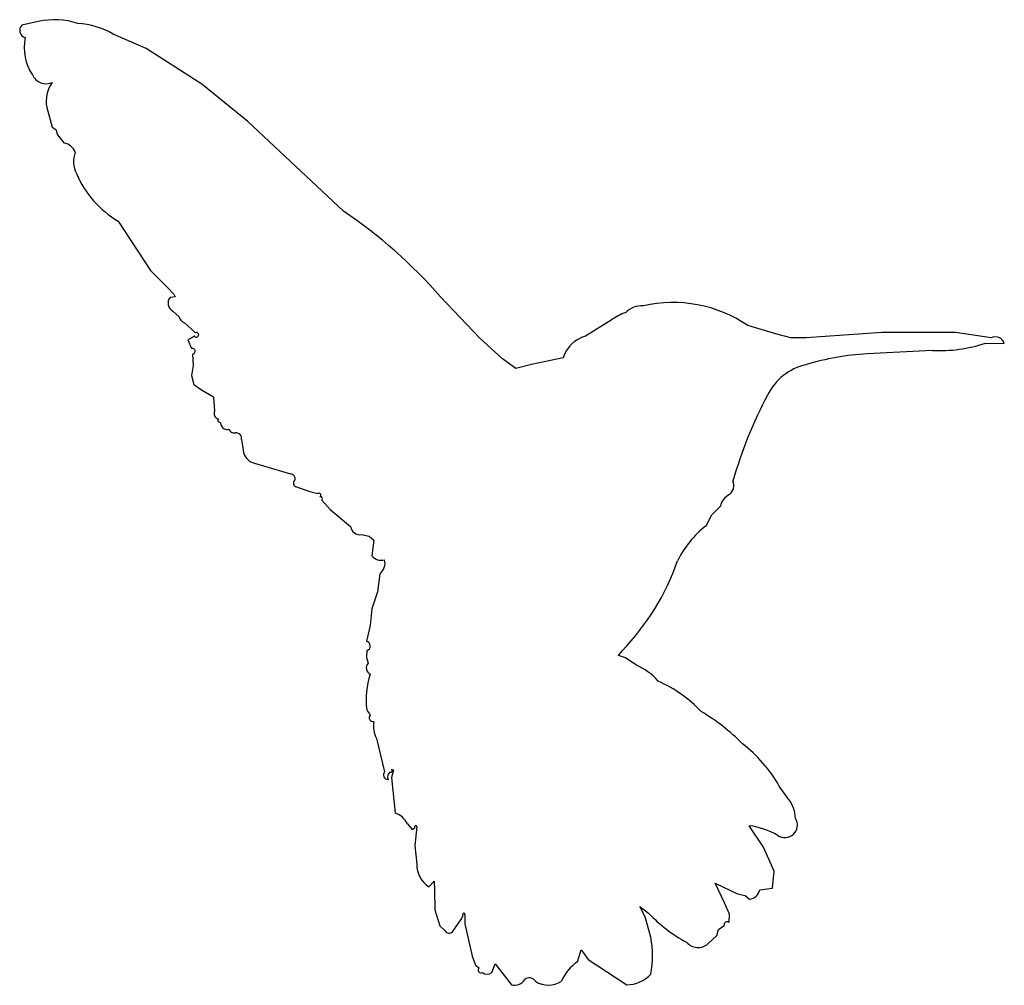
# Model space of a CAD drawing. Extents: x 0.03 to 5.77, y 0.02 to 5.65.
import ezdxf

# ---------------------------------------------------------------- set-up
doc = ezdxf.new("R2010")
doc.units = 0

msp = doc.modelspace()

# ---------------------------------------------------------------- linework, layer by layer
at = {"layer": 'Default', "color": 132, "linetype": 'CONTINUOUS'}
for p, q in [((0.1427, 5.640674), (0.047918, 5.620419)), ((0.771898, 5.483996), (0.58042, 5.567757)), ((1.097285, 5.276797), (0.771898, 5.483996)), ((1.364495, 5.057896), (1.097285, 5.276797)), ((0.19269, 5.139994), (0.223959, 5.026174)), ((1.921795, 4.536593), (1.364495, 5.057896)), ((0.223959, 5.026174), (0.245564, 5.012877)), ((0.245564, 5.012877), (0.255209, 4.981715)), ((0.255209, 4.981715), (0.294326, 4.932787)), ((0.609108, 4.47781), (0.797378, 4.191074)), ((0.797378, 4.191074), (0.898306, 4.089009)), ((0.898306, 4.089009), (0.932408, 4.052691)), ((0.94159, 4.035894), (0.911062, 4.033501)), ((0.932408, 4.052691), (0.94159, 4.035894)), ((2.716649, 3.796524), (2.488607, 4.036932)), ((0.927056, 3.953154), (0.96426, 3.920185)), ((0.994828, 3.885619), (1.05897, 3.82745)), ((3.483553, 3.900567), (3.332517, 3.806865)), ((4.447886, 3.818309), (4.278915, 3.870071)), ((1.034974, 3.796411), (1.015309, 3.786072)), ((1.053313, 3.807325), (1.034974, 3.796411)), ((2.848966, 3.675144), (2.716649, 3.796524)), ((4.530303, 3.796908), (4.447886, 3.818309)), ((4.620288, 3.798173), (4.530303, 3.796908)), ((5.063284, 3.828158), (4.620288, 3.798173)), ((5.489383, 3.828158), (5.063284, 3.828158)), ((5.697346, 3.796908), (5.489383, 3.828158)), ((1.015309, 3.786072), (1.03596, 3.736136)), ((5.664167, 3.76643), (5.774541, 3.764973)), ((1.04278, 3.702941), (1.046878, 3.637079)), ((2.926543, 3.619823), (2.848966, 3.675144)), ((3.203279, 3.680255), (3.018361, 3.641428)), ((5.356386, 3.723991), (4.975839, 3.7041)), ((1.046878, 3.637079), (1.036461, 3.577835)), ((3.018361, 3.641428), (2.926543, 3.619823)), ((1.036461, 3.577835), (1.050214, 3.525724)), ((1.050214, 3.525724), (1.093646, 3.494236)), ((1.093646, 3.494236), (1.165264, 3.452885)), ((1.165264, 3.452885), (1.171282, 3.370174)), ((1.203606, 3.306571), (1.209266, 3.28667)), ((1.328129, 3.205211), (1.337848, 3.142252)), ((1.404364, 3.067735), (1.612969, 3.005235)), ((1.642556, 2.93158), (1.725729, 2.901178)), ((1.725729, 2.901178), (1.772395, 2.89065)), ((1.79688, 2.85174), (1.844748, 2.797094)), ((4.069828, 2.766138), (4.11994, 2.815738)), ((1.844748, 2.797094), (1.963547, 2.697657)), ((4.036478, 2.702717), (4.069828, 2.766138)), ((2.027505, 2.651144), (2.072336, 2.641142)), ((2.072336, 2.641142), (2.099716, 2.617726)), ((2.099716, 2.617726), (2.08795, 2.527179)), ((2.133685, 2.422223), (2.119798, 2.31702)), ((2.119798, 2.31702), (2.088046, 2.218237)), ((2.088046, 2.218237), (2.078118, 2.120347)), ((2.078118, 2.120347), (2.056081, 2.029618)), ((2.057922, 1.974337), (2.056536, 1.934568)), ((3.524886, 1.94587), (3.54718, 1.974196)), ((2.056536, 1.934568), (2.06599, 1.900557)), ((3.566781, 1.932854), (3.524886, 1.94587)), ((3.626798, 1.891391), (3.566781, 1.932854)), ((2.115128, 1.463054), (2.161464, 1.267539)), ((2.202364, 1.283471), (2.213721, 1.278354)), ((2.213721, 1.278354), (2.203131, 1.235166)), ((2.203131, 1.235166), (2.223357, 1.027203)), ((4.516445, 1.108972), (4.462784, 1.185162)), ((2.294729, 0.964036), (2.323224, 0.9323)), ((2.323224, 0.9323), (2.338574, 0.941936)), ((2.349612, 0.948541), (2.338548, 0.837876)), ((4.369831, 0.828934), (4.287948, 0.953811)), ((2.338548, 0.837876), (2.348965, 0.730299)), ((4.432304, 0.688515), (4.369831, 0.828934)), ((4.422386, 0.590076), (4.432304, 0.688515)), ((2.419854, 0.598217), (2.449974, 0.631381)), ((2.449974, 0.631381), (2.453132, 0.578849)), ((2.453132, 0.578849), (2.454162, 0.463091)), ((4.143407, 0.504785), (4.088485, 0.619725)), ((4.088485, 0.619725), (4.219491, 0.557297)), ((4.348757, 0.580746), (4.422386, 0.590076)), ((4.219491, 0.557297), (4.263351, 0.547642)), ((4.263351, 0.547642), (4.289599, 0.526046)), ((2.454162, 0.463091), (2.484271, 0.369916)), ((3.681127, 0.422353), (3.650317, 0.482483)), ((3.650317, 0.482483), (3.701202, 0.443209)), ((4.172578, 0.438539), (4.143407, 0.504785)), ((2.556922, 0.335399), (2.609779, 0.412029)), ((2.609779, 0.412029), (2.619214, 0.431947)), ((2.63049, 0.435364), (2.629626, 0.381295)), ((3.713552, 0.304422), (3.681127, 0.422353)), ((4.169859, 0.389882), (4.172578, 0.438539)), ((2.484271, 0.369916), (2.515198, 0.341264)), ((2.629626, 0.381295), (2.671883, 0.193716)), ((4.098843, 0.313142), (4.109349, 0.348923)), ((4.109349, 0.348923), (4.141402, 0.372154)), ((4.046765, 0.265628), (4.098843, 0.313142)), ((3.286509, 0.160447), (3.307685, 0.231276)), ((3.307685, 0.231276), (3.348207, 0.174122)), ((2.671883, 0.193716), (2.692257, 0.141685)), ((3.348207, 0.174122), (3.573242, 0.026042)), ((2.692257, 0.141685), (2.714175, 0.12543)), ((2.786338, 0.098847), (2.8073, 0.149704)), ((2.8073, 0.149704), (2.90105, 0.026042))]:
    msp.add_line(p, q, dxfattribs=at)
for centre, radius, start, end in [((0.239336, 5.233711), 0.41828, 71.170387, 103.357861), ((0.344177, 5.154842), 0.47572, 60.224568, 86.364931), ((0.07808, 5.589246), 0.043375, 134.055406, 255.076815), ((0.346214, 5.489446), 0.28524, 168.290796, 213.922252), ((0.187622, 5.363623), 0.084926, 203.129691, 295.125995), ((0.381017, 5.176859), 0.191902, 145.071606, 191.075485), ((0.28071, 4.849931), 0.083967, 21.171427, 80.66776), ((0.505178, 4.824923), 0.156291, 159.265297, 206.422871), ((0.908624, 4.98693), 0.590689, 203.079599, 239.531649), ((0.245818, 2.064049), 2.987034, 41.336662, 55.869195), ((0.952806, 4.000045), 0.053496, 141.289008, 241.227174), ((3.663452, 3.848866), 0.135745, 86.87716, 134.596116), ((3.842808, 3.224862), 0.77877, 55.944665, 102.756729), ((1.013328, 3.932779), 0.050658, 194.394372, 248.581107), ((3.651482, 3.686671), 0.27194, 107.845686, 128.135273), ((1.064617, 3.815005), 0.013666, 214.191219, 474.406312), ((3.379835, 3.6293), 0.183762, 104.921612, 163.901472), ((5.72277, 3.749098), 0.05415, 17.047975, 118.00289), ((1.040128, 3.719694), 0.016962, 278.994116, 464.225445), ((5.396512, 4.570277), 0.847237, 267.285449, 288.416108), ((5.052866, 2.230413), 1.475699, 92.99202, 107.128898), ((4.690828, 3.318423), 0.330309, 102.694845, 153.874144), ((6.704193, 2.241243), 2.613538, 152.108003, 163.973578), ((1.197663, 3.355993), 0.02995, 151.740748, 261.88991), ((1.200864, 3.317661), 0.011425, 130.543745, 283.887967), ((1.241533, 3.297773), 0.034124, 198.988228, 292.122722), ((1.283589, 3.273829), 0.030195, 194.71159, 286.110168), ((1.294636, 3.210945), 0.03398, 350.285468, 454.504214), ((1.419526, 3.148216), 0.081896, 184.1759, 259.330445), ((1.607619, 2.972095), 0.033569, 355.700954, 440.830132), ((1.651424, 2.950948), 0.021303, 119.009279, 245.398038), ((4.130062, 2.936613), 0.067456, 308.633889, 382.833975), ((1.778604, 2.880816), 0.01163, 307.831554, 482.266735), ((1.788567, 2.860149), 0.011825, 314.670936, 463.844145), ((4.21486, 2.797116), 0.09673, 116.18385, 168.900457), ((4.392929, 2.24313), 0.581616, 127.796775, 154.119817), ((2.017681, 2.704865), 0.054612, 187.584252, 280.36342), ((2.141009, 2.56822), 0.06708, 217.72192, 288.115501), ((2.086863, 2.484217), 0.077689, 307.062414, 375.107555), ((2.5234, 2.96651), 1.425767, 315.894198, 340.773521), ((2.049874, 2.001741), 0.02856, 286.366973, 437.446776), ((2.093436, 1.873433), 0.038587, 135.337343, 247.401993), ((2.521029, 1.688175), 0.467041, 161.313597, 187.157528), ((3.46675, 1.5338), 0.391774, 42.091341, 65.887973), ((3.447432, 1.093376), 0.768366, 43.166823, 66.202172), ((2.381837, 1.821027), 0.37631, 210.50936, 216.322115), ((3.433738, 0.6372), 1.137368, 44.298612, 59.683613), ((2.094141, 1.582768), 0.02182, 135.251559, 283.978723), ((2.240726, 1.53361), 0.144059, 168.79877, 209.325619), ((3.739949, 0.771328), 0.832916, 29.791814, 52.433519), ((2.18164, 1.250294), 0.026541, 139.479126, 270.872089), ((2.215322, 1.237218), 0.035898, 127.708392, 202.024785), ((2.197086, 1.274937), 0.010034, 248.237481, 418.265119), ((4.374902, 0.994769), 0.18187, 0.295133, 38.898231), ((2.190565, 0.918247), 0.113783, 23.729546, 73.250313), ((4.49553, 0.956736), 0.072588, 234.584243, 392.470307), ((2.342737, 0.947504), 0.006953, 8.575857, 233.216201), ((4.225768, 0.499072), 0.458971, 60.257521, 82.21379), ((2.505333, 0.729158), 0.156372, 179.581911, 236.863236), ((4.279813, 0.59597), 0.070606, 277.967537, 347.548043), ((2.623816, 0.437074), 0.00689, 345.625097, 588.095737), ((4.317772, 1.026009), 0.848419, 223.38718, 242.212626), ((4.157982, 0.377244), 0.017343, 46.776327, 197.066837), ((2.538265, 0.354018), 0.026358, 208.939058, 315.057286), ((3.158111, 0.19555), 0.56601, 349.196348, 371.089969), ((3.989379, 0.332452), 0.088083, 220.345595, 310.655399), ((2.723205, 0.11229), 0.015943, 124.496489, 303.267522), ((3.415507, -0.041815), 0.239897, 122.528824, 157.912768), ((2.759206, 0.128763), 0.040387, 227.557361, 312.206558), ((2.918997, 0.092938), 0.069262, 254.982412, 329.626594), ((3.00531, 0.024694), 0.042533, 31.412191, 128.638182), ((3.567604, 0.22669), 0.200727, 271.609653, 316.867435), ((3.116278, 0.160148), 0.135681, 236.610458, 304.544745)]:
    msp.add_arc(centre, radius, start, end, dxfattribs=at)

doc.saveas('drawing.dxf')
